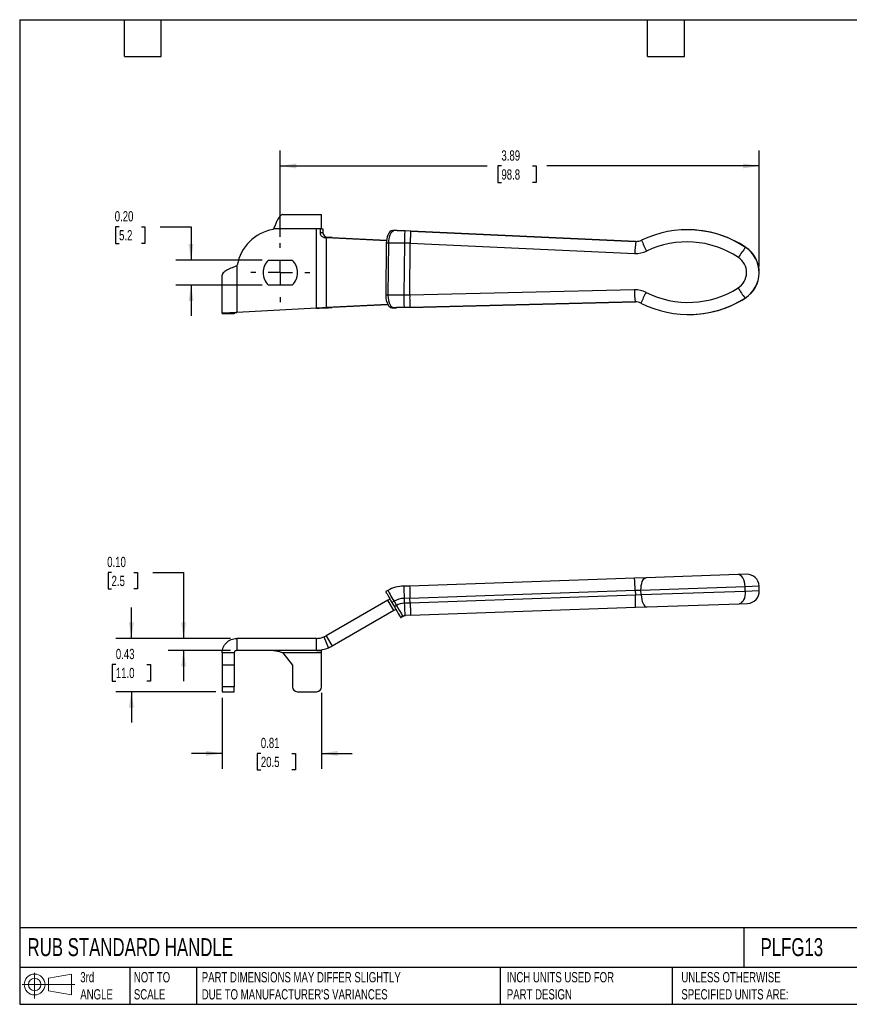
# Model space of a CAD drawing. Header units: inches. Extents: x 0.2 to 10.8, y 0.2 to 8.2.
# Tile 1 of 2: x 0.2 to 7, y 0.2 to 8.2. Entities that reach past the tile are written whole.
import ezdxf

# ---------------------------------------------------------------- set-up
doc = ezdxf.new("R2010")
doc.units = ezdxf.units.IN
doc.header["$MEASUREMENT"] = 0
doc.linetypes.add('SLD-Center', pattern=[0.75, 0.6, -0.05, 0.05, -0.05])
doc.linetypes.add('SLD-Solid', pattern=[0])
doc.layers.add('CENTER', color=40, linetype='SLD-Center')
doc.layers.add('SLD-DEFPOINTS', color=7, linetype='Continuous')
doc.layers.add('DIMENSIONS', color=140, linetype='SLD-Solid', lineweight=25)
doc.layers.add('TEXT', color=140, linetype='SLD-Solid', lineweight=25)
doc.styles.add('SLDTEXTSTYLE0', font='TXT', dxfattribs={"width": 0.7})
doc.dimstyles.new('SLDDIMSTYLE0', dxfattribs={"dimtxt": 0.084961, "dimasz": 0.13, "dimexe": 0, "dimexo": 0.0625, "dimgap": 0.02124, "dimtad": 0, "dimtih": 1, "dimtoh": 1, "dimrnd": 1e-09, "dimdsep": 46, "dimtxsty": 'SLDTEXTSTYLE0', "dimsah": 1, "dimcen": 0.09, "dimadec": 0, "dimazin": 2, "dimtfac": 1, "dimtmove": 0, "dimatfit": 0, "dimfxl": 0, "dimfrac": 2, "dimtolj": 1, "dimtzin": 12, "dimarcsym": 0})
doc.dimstyles.new('SLDDIMSTYLE1', dxfattribs={"dimtxt": 0.084961, "dimasz": 0.13, "dimexe": 0, "dimexo": 0.0625, "dimgap": 0.02124, "dimtad": 0, "dimtih": 1, "dimtoh": 1, "dimrnd": 1e-09, "dimzin": 0, "dimdsep": 46, "dimtxsty": 'SLDTEXTSTYLE0', "dimsah": 1, "dimcen": 0.09, "dimadec": 0, "dimazin": 0, "dimtfac": 1, "dimtmove": 0, "dimatfit": 0, "dimfxl": 0, "dimfrac": 2, "dimtolj": 1, "dimtzin": 12, "dimarcsym": 0})
doc.dimstyles.new('SLDDIMSTYLE2', dxfattribs={"dimtxt": 0.084961, "dimasz": 0.13, "dimexe": 0, "dimexo": 0.0625, "dimgap": 0.02124, "dimtad": 0, "dimtih": 1, "dimtoh": 1, "dimrnd": 1e-09, "dimzin": 12, "dimdsep": 46, "dimtxsty": 'SLDTEXTSTYLE0', "dimsah": 1, "dimcen": 0.09, "dimadec": 0, "dimazin": 3, "dimtfac": 1, "dimtofl": 0, "dimtmove": 0, "dimatfit": 3, "dimfxl": 0, "dimfrac": 2, "dimtolj": 1, "dimtzin": 12, "dimarcsym": 0})

# ---------------------------------------------------------------- blocks, each defined once
blk = doc.blocks.new('Block11')
at = {"color": 7, "linetype": 'SLD-Solid', "lineweight": 18}
for p, q in [((0.1019, 0.2091), (0.1019, 0)), ((0.2157, 0.1641), (0.4006, 0.1981)), ((0.2157, 0.0628), (0.2157, 0.1641)), ((0.4006, 0.1981), (0.4006, 0.0288)), ((0, 0.1135), (0.4281, 0.1135)), ((0.2157, 0.0628), (0.4006, 0.0288))]:
    blk.add_line(p, q, dxfattribs=at)
for radius in [0.0846, 0.0506]:
    blk.add_circle((0.1019, 0.1135), radius, dxfattribs=at)
blk = doc.blocks.new('Block12')
at = {"layer": 'SLD-DEFPOINTS'}
blk.add_blockref('Block11', (0, 0), dxfattribs=at)
blk = doc.blocks.new('_D')
at = {"layer": 'DIMENSIONS'}
for p, q in [((1.8945, 2.7402), (1.8945, 2.1638)), ((2.7016, 2.7796), (2.7016, 2.1638)), ((1.8945, 2.2888), (1.6445, 2.2888)), ((2.2087, 2.2888), (2.1802, 2.2888)), ((2.1802, 2.2888), (2.1802, 2.1538)), ((2.4612, 2.2888), (2.4897, 2.2888)), ((2.4897, 2.2888), (2.4897, 2.1538)), ((2.7016, 2.2888), (2.9516, 2.2888)), ((2.1802, 2.1538), (2.2087, 2.1538)), ((2.4897, 2.1538), (2.4612, 2.1538))]:
    blk.add_line(p, q, dxfattribs=at)
for points in [[(1.8945, 2.2888), (1.7645, 2.3088), (1.7645, 2.2688)], [(2.7016, 2.2888), (2.8316, 2.2688), (2.8316, 2.3088)]]:
    blk.add_solid(points, dxfattribs=at)
at = {"layer": 'DIMENSIONS', "char_height": 0.08333, "attachment_point": 1, "style": 'SLDTEXTSTYLE0'}
for s, insert in [('0.81', (2.2087, 2.4152)), ('20.5', (2.2087, 2.2612))]:
    blk.add_mtext(s, dxfattribs=dict(at, insert=insert))
blk = doc.blocks.new('_D_1')
at = {"layer": 'DIMENSIONS'}
for p, q in [((0.9961, 3.7594), (0.9676, 3.7594)), ((0.9676, 3.7594), (0.9676, 3.6244)), ((1.1779, 3.7594), (1.2064, 3.7594)), ((1.2064, 3.7594), (1.2064, 3.6244)), ((1.3311, 3.7594), (1.5811, 3.7594)), ((1.5811, 3.7594), (1.5811, 3.2232)), ((0.9676, 3.6244), (0.9961, 3.6244)), ((1.2064, 3.6244), (1.1779, 3.6244)), ((1.9626, 3.2232), (1.4561, 3.2232)), ((1.9626, 3.1248), (1.4561, 3.1248)), ((1.5811, 3.1248), (1.5811, 2.8748))]:
    blk.add_line(p, q, dxfattribs=at)
for points in [[(1.5811, 3.2232), (1.6011, 3.3532), (1.5611, 3.3532)], [(1.5811, 3.1248), (1.5611, 2.9948), (1.6011, 2.9948)]]:
    blk.add_solid(points, dxfattribs=at)
at = {"layer": 'DIMENSIONS', "char_height": 0.08333, "attachment_point": 1, "style": 'SLDTEXTSTYLE0'}
for s, insert in [('0.10', (0.9608, 3.8858)), ('2.5', (0.9961, 3.7318))]:
    blk.add_mtext(s, dxfattribs=dict(at, insert=insert))
blk = doc.blocks.new('_D_2')
at = {"layer": 'DIMENSIONS'}
for p, q in [((1.1571, 3.2232), (1.1571, 3.4732)), ((1.9626, 3.2232), (1.0321, 3.2232)), ((1.0308, 3.0115), (1.0023, 3.0115)), ((1.0023, 3.0115), (1.0023, 2.8765)), ((1.2833, 3.0115), (1.3118, 3.0115)), ((1.3118, 3.0115), (1.3118, 2.8765)), ((1.0023, 2.8765), (1.0308, 2.8765)), ((1.3118, 2.8765), (1.2833, 2.8765)), ((1.8445, 2.7902), (1.0321, 2.7902)), ((1.1571, 2.7902), (1.1571, 2.5402))]:
    blk.add_line(p, q, dxfattribs=at)
for points in [[(1.1571, 3.2232), (1.1771, 3.3532), (1.1371, 3.3532)], [(1.1571, 2.7902), (1.1371, 2.6602), (1.1771, 2.6602)]]:
    blk.add_solid(points, dxfattribs=at)
at = {"layer": 'DIMENSIONS', "char_height": 0.08333, "attachment_point": 1, "style": 'SLDTEXTSTYLE0'}
for s, insert in [('0.43', (1.0308, 3.138)), ('11.0', (1.0308, 2.9839))]:
    blk.add_mtext(s, dxfattribs=dict(at, insert=insert))
blk = doc.blocks.new('_D_5')
at = {"layer": 'DIMENSIONS'}
for p, q in [((2.367, 6.4852), (2.367, 7.1866)), ((6.2563, 6.2454), (6.2563, 7.1866)), ((2.367, 7.0616), (4.048, 7.0616)), ((4.1631, 7.0616), (4.1346, 7.0616)), ((4.1346, 7.0616), (4.1346, 6.9265)), ((4.4156, 7.0616), (4.4441, 7.0616)), ((4.4441, 7.0616), (4.4441, 6.9265)), ((6.2563, 7.0616), (4.5307, 7.0616)), ((4.1346, 6.9265), (4.1631, 6.9265)), ((4.4441, 6.9265), (4.4156, 6.9265))]:
    blk.add_line(p, q, dxfattribs=at)
for points in [[(2.367, 7.0616), (2.497, 7.0416), (2.497, 7.0816)], [(6.2563, 7.0616), (6.1263, 7.0816), (6.1263, 7.0416)]]:
    blk.add_solid(points, dxfattribs=at)
at = {"layer": 'DIMENSIONS', "char_height": 0.08333, "attachment_point": 1, "style": 'SLDTEXTSTYLE0'}
for s, insert in [('3.89', (4.1631, 7.188)), ('98.8', (4.1631, 7.034))]:
    blk.add_mtext(s, dxfattribs=dict(at, insert=insert))
blk = doc.blocks.new('_D_6')
at = {"layer": 'DIMENSIONS'}
for p, q in [((1.0571, 6.5679), (1.0286, 6.5679)), ((1.0286, 6.5679), (1.0286, 6.4329)), ((1.2389, 6.5679), (1.2675, 6.5679)), ((1.2675, 6.5679), (1.2675, 6.4329)), ((1.3921, 6.5679), (1.6421, 6.5679)), ((1.6421, 6.5679), (1.6421, 6.2968)), ((1.0286, 6.4329), (1.0571, 6.4329)), ((1.2675, 6.4329), (1.2389, 6.4329)), ((2.2207, 6.2968), (1.5171, 6.2968)), ((2.2207, 6.094), (1.5171, 6.094)), ((1.6421, 6.094), (1.6421, 5.844))]:
    blk.add_line(p, q, dxfattribs=at)
for points in [[(1.6421, 6.2968), (1.6621, 6.4268), (1.6221, 6.4268)], [(1.6421, 6.094), (1.6221, 5.964), (1.6621, 5.964)]]:
    blk.add_solid(points, dxfattribs=at)
at = {"layer": 'DIMENSIONS', "char_height": 0.08333, "attachment_point": 1, "style": 'SLDTEXTSTYLE0'}
for s, insert in [('0.20', (1.0218, 6.6943)), ('5.2', (1.0571, 6.5403))]:
    blk.add_mtext(s, dxfattribs=dict(at, insert=insert))
blk = doc.blocks.new('SW_CENTERMARKSYMBOL_0')
at = {"layer": 'CENTER', "color": 0}
for p, q in [((0, 0.2), (0, 0.2398)), ((0, 0), (0, 0.1)), ((-0.2, 0), (-0.2398, 0)), ((0, 0), (-0.1, 0)), ((0, 0), (0, -0.1)), ((0, 0), (0.1, 0)), ((0.2, 0), (0.2398, 0)), ((0, -0.2), (0, -0.2398))]:
    blk.add_line(p, q, dxfattribs=at)

msp = doc.modelspace()

# ---------------------------------------------------------------- linework, layer by layer
for p, q in [((2.3888, 6.6679), (2.7016, 6.6679)), ((2.7016, 6.5498), (2.7016, 6.6679)), ((2.3079, 6.5448), (2.3118, 6.5498)), ((2.6597, 6.5498), (2.3118, 6.5498)), ((2.6597, 5.9057), (2.6597, 6.5498)), ((2.6923, 6.5498), (2.6597, 6.5498)), ((2.6923, 6.5202), (2.6923, 6.5498)), ((2.6923, 6.5498), (2.693, 6.5498)), ((2.6923, 6.5202), (2.7127, 6.5202)), ((2.7016, 6.5498), (2.693, 6.5498)), ((2.7016, 6.5498), (2.7127, 6.5498)), ((2.7127, 6.5498), (2.7127, 6.5202)), ((2.7205, 6.4809), (2.7586, 6.4809)), ((3.297, 6.5362), (3.2799, 6.5369)), ((3.2996, 6.5367), (3.2799, 6.5369)), ((3.3166, 6.536), (3.297, 6.5362)), ((3.3166, 6.536), (3.2996, 6.5367)), ((3.3174, 6.536), (3.3004, 6.5367)), ((3.4265, 6.5316), (3.3793, 6.5334)), ((3.3807, 6.5334), (3.3793, 6.5334)), ((3.4279, 6.5316), (3.3807, 6.5334)), ((5.2548, 6.449), (3.4265, 6.5316)), ((3.4279, 6.5316), (3.4265, 6.5316)), ((3.4279, 6.5316), (5.2562, 6.449)), ((5.6743, 6.5433), (5.6729, 6.5433)), ((2.7384, 6.4798), (2.7384, 5.9111)), ((2.7384, 6.4798), (3.2292, 6.4562)), ((2.7876, 6.4798), (2.7384, 6.4798)), ((2.7876, 6.4798), (3.2294, 6.4586)), ((3.2278, 6.4352), (3.2235, 6.0125)), ((3.2451, 6.435), (3.2278, 6.4352)), ((3.2451, 6.435), (3.2408, 6.0124)), ((3.3748, 6.4336), (3.3705, 6.011)), ((3.4221, 6.4332), (3.3748, 6.4336)), ((3.4178, 6.0105), (3.4221, 6.4332)), ((3.4221, 6.4332), (5.247, 6.3507)), ((5.2562, 6.449), (5.2548, 6.449)), ((5.2562, 6.449), (5.2606, 6.4489)), ((6.1476, 6.4004), (6.1463, 6.4004)), ((2.0126, 6.2506), (2.0176, 6.2545)), ((2.0126, 6.2506), (2.0126, 5.8713)), ((2.2707, 6.2968), (2.4632, 6.2968)), ((1.8945, 5.866), (1.8945, 6.1736)), ((2.4632, 6.094), (2.2707, 6.094)), ((3.2408, 6.0124), (3.2235, 6.0125)), ((3.4178, 6.0105), (3.3705, 6.011)), ((5.244, 6.0557), (3.4178, 6.0105)), ((3.2398, 5.9352), (2.7384, 5.9111)), ((3.2417, 5.9329), (2.7876, 5.9111)), ((3.4202, 5.9121), (5.2498, 5.9573)), ((5.2512, 5.9573), (3.4216, 5.9121)), ((5.2498, 5.9573), (5.2512, 5.9573)), ((5.2536, 5.9573), (5.2512, 5.9573)), ((6.1434, 5.9877), (6.1421, 5.9877)), ((1.9929, 5.866), (1.8945, 5.866)), ((1.8945, 5.866), (1.8945, 5.8608)), ((1.9929, 5.8608), (1.8945, 5.8608)), ((1.9929, 5.866), (1.9929, 5.8608)), ((2.6597, 5.9057), (2.0126, 5.8713)), ((2.7205, 5.91), (2.7586, 5.91)), ((2.7384, 5.9111), (2.7876, 5.9111)), ((3.2906, 5.9101), (3.2735, 5.9098)), ((3.2735, 5.9098), (3.2932, 5.9096)), ((3.2906, 5.9101), (3.3103, 5.91)), ((3.3103, 5.91), (3.2932, 5.9096)), ((3.2939, 5.9096), (3.311, 5.91)), ((3.4202, 5.9121), (3.373, 5.9113)), ((3.373, 5.9113), (3.3744, 5.9113)), ((3.4216, 5.9121), (3.3744, 5.9113)), ((3.4216, 5.9121), (3.4202, 5.9121)), ((5.6834, 5.8543), (5.6847, 5.8543)), ((5.244, 3.7119), (3.4178, 3.6481)), ((5.3377, 3.7152), (5.244, 3.7119)), ((6.0859, 3.7413), (5.3377, 3.7152)), ((6.1544, 3.7437), (6.0859, 3.7413)), ((3.2408, 3.6125), (3.2235, 3.6032)), ((3.3563, 3.6469), (3.352, 3.6467)), ((3.4178, 3.6481), (3.3705, 3.6477)), ((3.3748, 3.6479), (3.3705, 3.6477)), ((3.4221, 3.6483), (3.3748, 3.6479)), ((3.4202, 3.5497), (5.2498, 3.6136)), ((5.2498, 3.6136), (5.2967, 3.6153)), ((5.2498, 3.6136), (5.2512, 3.5743)), ((5.2967, 3.6153), (6.1421, 3.6448)), ((5.2981, 3.5759), (5.2967, 3.6153)), ((6.1434, 3.6054), (5.2981, 3.5759)), ((6.1421, 3.6448), (6.2562, 3.6488)), ((6.1434, 3.6054), (6.1421, 3.6448)), ((6.2575, 3.6094), (6.1434, 3.6054)), ((6.2575, 3.6094), (6.2562, 3.6488)), ((3.2398, 3.5338), (2.7384, 3.2443)), ((3.2398, 3.5338), (3.2575, 3.5424)), ((3.289, 3.4485), (3.2398, 3.5338)), ((3.2906, 3.5245), (3.2735, 3.5146)), ((3.2906, 3.5245), (3.3103, 3.4904)), ((3.4202, 3.5497), (3.373, 3.5481)), ((3.373, 3.5481), (3.3744, 3.5087)), ((3.4216, 3.5104), (3.4202, 3.5497)), ((5.2512, 3.5743), (3.4216, 3.5104)), ((5.2981, 3.5759), (5.2512, 3.5743)), ((3.289, 3.4485), (2.7876, 3.1591)), ((3.2735, 3.5146), (3.2932, 3.4805)), ((3.3071, 3.4565), (3.289, 3.4485)), ((3.3103, 3.4904), (3.2932, 3.4805)), ((3.4216, 3.5104), (3.3744, 3.5087)), ((3.426, 3.4121), (5.2522, 3.4758)), ((5.2522, 3.4758), (5.3459, 3.4791)), ((5.3459, 3.4791), (6.0941, 3.5052)), ((6.0941, 3.5052), (6.1626, 3.5076)), ((3.3621, 3.4023), (3.3453, 3.3921)), ((3.3453, 3.3921), (3.3497, 3.3922)), ((3.3664, 3.4025), (3.3497, 3.3922)), ((3.3621, 3.4023), (3.3664, 3.4025)), ((3.426, 3.4121), (3.3789, 3.4092)), ((3.3789, 3.4092), (3.3832, 3.4093)), ((3.4303, 3.4122), (3.3832, 3.4093)), ((2.0126, 3.2232), (2.0126, 3.1248)), ((2.6597, 3.2232), (2.0126, 3.2232)), ((2.6597, 3.1248), (2.6597, 3.2232)), ((2.7205, 3.2354), (2.7586, 3.1446)), ((2.7384, 3.2443), (2.7876, 3.1591)), ((2.6597, 3.1248), (2.0126, 3.1248)), ((2.6597, 3.1248), (2.7016, 3.1248)), ((2.7016, 3.1282), (2.7016, 3.1248)), ((2.7016, 3.1051), (2.7016, 3.1248)), ((1.9929, 3.1051), (1.8945, 3.1051)), ((1.8945, 3.1051), (1.8945, 3.0068)), ((1.9929, 3.1051), (1.9929, 3.0068)), ((2.7016, 3.1051), (2.3888, 3.1051)), ((2.3888, 3.1051), (2.4654, 3.0068)), ((2.7016, 2.8296), (2.7016, 3.1051)), ((1.8945, 3.0068), (1.8945, 2.8296)), ((1.9929, 3.0068), (1.8945, 3.0068)), ((1.9929, 3.0068), (1.9929, 2.8296)), ((2.4654, 3.0068), (2.4654, 2.8296)), ((1.9929, 2.8296), (1.8945, 2.8296)), ((1.8945, 2.8296), (1.8945, 2.7902)), ((1.9929, 2.7902), (1.9929, 2.8296)), ((1.8945, 2.7902), (1.9929, 2.7902)), ((2.5048, 2.7902), (2.6622, 2.7902))]:
    msp.add_line(p, q)
at = {"flags": 128}
for points in [[(5.2967, 3.6153), (5.2969, 3.6345), (5.2988, 3.653), (5.3023, 3.6702), (5.3073, 3.6853), (5.3136, 3.6977), (5.321, 3.7071), (5.3291, 3.713), (5.3377, 3.7152)], [(6.1421, 3.6448), (6.1404, 3.6639), (6.1367, 3.6823), (6.1313, 3.6991), (6.1242, 3.7138), (6.1158, 3.7258), (6.1063, 3.7345), (6.0963, 3.7398), (6.0859, 3.7413)], [(6.1434, 3.6054), (6.1431, 3.5862), (6.1407, 3.5677), (6.1365, 3.5505), (6.1304, 3.5353), (6.1229, 3.5228), (6.1141, 3.5134), (6.1044, 3.5075), (6.0941, 3.5052)], [(5.2981, 3.5759), (5.2996, 3.5568), (5.3028, 3.5384), (5.3075, 3.5215), (5.3135, 3.5068), (5.3207, 3.4948), (5.3287, 3.486), (5.3372, 3.4807), (5.3459, 3.4791)]]:
    msp.add_lwpolyline(points, dxfattribs=at)
for centre, radius, start, end in [((2.367, 6.1954), 0.3543, 99.59407, 170.40593), ((5.6729, 5.688), 0.8553, 56.40016, 115.70641), ((5.6743, 5.6879), 0.8554, 56.40123, 89.99871), ((5.9598, 6.3431), 0.7129, 171.45594, 179.39025), ((5.2593, 6.5473), 0.0983, 267.41419, 295.70677), ((5.9987, 6.7137), 0.7419, 200.102, 207.59619), ((5.6695, 5.6879), 0.757, 56.40013, 115.70644), ((6.8595, 5.8359), 0.9096, 141.63892, 147.96276), ((6.01, 6.1954), 0.2461, 302.43801, 56.39299), ((6.0114, 6.1954), 0.2461, 302.43798, 56.39301), ((5.2558, 6.5471), 0.1966, 267.41419, 295.70677), ((2.367, 6.1954), 0.1398, 133.50185, 226.49815), ((2.367, 6.1954), 0.1398, 313.50185, 46.49815), ((6.0067, 6.1954), 0.1477, 302.43788, 56.39312), ((5.9544, 6.0487), 0.7105, 179.43323, 187.38824), ((5.2488, 5.8591), 0.1966, 63.12301, 91.4153), ((5.9931, 5.6749), 0.7476, 151.24819, 158.68081), ((5.6799, 6.7098), 0.757, 243.12306, 302.42952), ((6.855, 6.5301), 0.8958, 210.84363, 217.2613), ((5.2522, 5.859), 0.0983, 63.12301, 91.4153), ((5.6834, 6.7096), 0.8553, 243.12312, 302.42946), ((5.6847, 6.7097), 0.8554, 270.00111, 302.42863), ((4.2514, 3.6034), 0.9985, 0.58873, 6.24069), ((6.1578, 3.6453), 0.0984, 2, 92), ((6.1592, 3.606), 0.0984, 272, 2), ((4.2545, 3.5149), 0.9985, 357.75931, 3.41127), ((2.5048, 2.8296), 0.0394, 180, 270), ((2.6622, 2.8296), 0.0394, 270, 0)]:
    msp.add_arc(centre, radius, start, end)
for points, knots in [([(2.3888, 6.6679), (2.3854, 6.6679), (2.3819, 6.667), (2.3716, 6.6618), (2.3647, 6.6549), (2.3509, 6.6352), (2.344, 6.6226), (2.3329, 6.5992), (2.3287, 6.5898), (2.3202, 6.5701), (2.316, 6.5599), (2.3118, 6.5498)], [0, 0, 0, 0, 0.0685874, 0.0685874, 0.2060822, 0.2060822, 0.3435701, 0.3435701, 0.4275771, 0.4275771, 0.5115845, 0.5115845, 0.5115845, 0.5115845]), ([(2.7205, 6.4809), (2.7163, 6.4811), (2.7122, 6.4826), (2.705, 6.4875), (2.702, 6.4909), (2.6946, 6.5022), (2.6923, 6.5111), (2.6923, 6.5202)], [0, 0, 0, 0, 0.25, 0.25, 0.5, 0.5, 1, 1, 1, 1]), ([(2.7127, 6.5202), (2.7127, 6.5173), (2.7131, 6.5145), (2.7146, 6.509), (2.7157, 6.5064), (2.7199, 6.499), (2.7238, 6.4947), (2.7328, 6.488), (2.7377, 6.4855), (2.748, 6.482), (2.7533, 6.481), (2.7586, 6.4809)], [0, 0, 0, 0, 0.125, 0.125, 0.25, 0.25, 0.5, 0.5, 0.75, 0.75, 1, 1, 1, 1]), ([(3.2799, 6.5369), (3.2646, 6.5371), (3.2493, 6.5226), (3.2396, 6.4989), (3.2322, 6.4811), (3.228, 6.4581), (3.2278, 6.4352)], [0, 0, 0, 0, 0.897598, 0.897598, 0.897598, 1.570796, 1.570796, 1.570796, 1.570796]), ([(3.297, 6.5362), (3.2818, 6.5364), (3.2665, 6.522), (3.2568, 6.4984), (3.2495, 6.4807), (3.2453, 6.4578), (3.2451, 6.435)], [0, 0, 0, 0, 0.897598, 0.897598, 0.897598, 1.570796, 1.570796, 1.570796, 1.570796]), ([(3.3793, 6.5334), (3.3783, 6.5334), (3.3762, 6.5084), (3.3751, 6.456), (3.3748, 6.4336)], [-1.570796, -1.570796, -1.570796, -1.570796, -0.673198, 0, 0, 0, 0]), ([(3.424, 6.507), (3.4237, 6.4978), (3.4233, 6.4864), (3.4226, 6.461), (3.4223, 6.4471), (3.4221, 6.4332)], [0, 0, 0, 0, 0.5, 0.5, 1, 1, 1, 1]), ([(3.4265, 6.5316), (3.4263, 6.5316), (3.4259, 6.5295), (3.425, 6.5211), (3.4245, 6.5149), (3.424, 6.507)], [0, 0, 0, 0, 0.5, 0.5, 1, 1, 1, 1]), ([(2.0126, 6.2506), (2.0043, 6.2472), (1.996, 6.2437), (1.9716, 6.2333), (1.9562, 6.2265), (1.9294, 6.2127), (1.9182, 6.2058), (1.9049, 6.1947), (1.901, 6.1905), (1.8958, 6.182), (1.8945, 6.1778), (1.8945, 6.1736)], [0, 0, 0, 0, 0.0685874, 0.0685874, 0.2060822, 0.2060822, 0.3435701, 0.3435701, 0.4275771, 0.4275771, 0.5115845, 0.5115845, 0.5115845, 0.5115845]), ([(3.2235, 6.0125), (3.2232, 5.9819), (3.2302, 5.9516), (3.2419, 5.9324), (3.2506, 5.918), (3.2621, 5.9099), (3.2735, 5.9098)], [-1.570796, -1.570796, -1.570796, -1.570796, -0.673198, -0.673198, -0.673198, 0, 0, 0, 0]), ([(3.2408, 6.0124), (3.2405, 5.9819), (3.2474, 5.9517), (3.2591, 5.9326), (3.2678, 5.9183), (3.2792, 5.9103), (3.2906, 5.9101)], [-1.570796, -1.570796, -1.570796, -1.570796, -0.673198, -0.673198, -0.673198, 0, 0, 0, 0]), ([(3.3705, 6.011), (3.3702, 5.9812), (3.3706, 5.9295), (3.3722, 5.9113), (3.373, 5.9113)], [0, 0, 0, 0, 0.897598, 1.570796, 1.570796, 1.570796, 1.570796]), ([(3.4178, 6.0105), (3.4177, 5.9966), (3.4177, 5.9827), (3.4179, 5.9573), (3.418, 5.9459), (3.4182, 5.9367)], [0, 0, 0, 0, 0.5, 0.5, 1, 1, 1, 1]), ([(3.4182, 5.9367), (3.4182, 5.9353), (3.4183, 5.9327), (3.4185, 5.9291), (3.4186, 5.9258), (3.4188, 5.9229), (3.4189, 5.9203), (3.4191, 5.9181), (3.4193, 5.9162), (3.4195, 5.9147), (3.4196, 5.9135), (3.4198, 5.9127), (3.42, 5.9122), (3.4202, 5.9121), (3.4202, 5.9121)], [0, 0, 0, 0, 0.086853, 0.173065, 0.258636, 0.343567, 0.427858, 0.51151, 0.594521, 0.676894, 0.758628, 0.839723, 0.920181, 1, 1, 1, 1]), ([(1.8945, 5.866), (1.8945, 5.8665), (1.8975, 5.8669), (1.9092, 5.8678), (1.9178, 5.8682), (1.9394, 5.8691), (1.9523, 5.8695), (1.9737, 5.8702), (1.9813, 5.8704), (1.9968, 5.8708), (2.0047, 5.8711), (2.0126, 5.8713)], [0, 0, 0, 0, 0.11735, 0.11735, 0.2346383, 0.2346383, 0.3519265, 0.3519265, 0.412281, 0.412281, 0.4726362, 0.4726362, 0.4726362, 0.4726362]), ([(2.0126, 5.8713), (2.01, 5.8708), (2.0074, 5.8704), (2.0026, 5.8695), (2.0005, 5.8691), (1.9968, 5.8682), (1.9954, 5.8678), (1.9934, 5.8669), (1.9929, 5.8664), (1.9929, 5.866)], [0, 0, 0, 0, 0.02011163, 0.02011163, 0.04021313, 0.04021313, 0.0603146, 0.0603146, 0.07992761, 0.07992761, 0.07992761, 0.07992761]), ([(2.6597, 5.9057), (2.6701, 5.9065), (2.6805, 5.9072), (2.7009, 5.9086), (2.7109, 5.9093), (2.7205, 5.91)], [0, 0, 0, 0, 0.0796034, 0.0796034, 0.1592069, 0.1592069, 0.1592069, 0.1592069]), ([(2.7586, 5.91), (2.7429, 5.9093), (2.7267, 5.9086), (2.6935, 5.9072), (2.6766, 5.9065), (2.6597, 5.9057)], [0, 0, 0, 0, 0.129171, 0.129171, 0.258342, 0.258342, 0.258342, 0.258342]), ([(2.7205, 5.91), (2.7236, 5.9102), (2.7266, 5.9103), (2.7326, 5.9107), (2.7355, 5.9109), (2.7384, 5.9111)], [0, 0, 0, 0, 0.02540212, 0.02540212, 0.05080423, 0.05080423, 0.05080423, 0.05080423]), ([(2.7876, 5.9111), (2.7829, 5.9109), (2.7782, 5.9107), (2.7685, 5.9103), (2.7635, 5.9102), (2.7586, 5.91)], [0, 0, 0, 0, 0.04124237, 0.04124237, 0.08248473, 0.08248473, 0.08248473, 0.08248473]), ([(3.2235, 3.6032), (3.2232, 3.6031), (3.2302, 3.5905), (3.2419, 3.5699), (3.2506, 3.5544), (3.2621, 3.5345), (3.2735, 3.5146)], [-1.570796, -1.570796, -1.570796, -1.570796, -0.673198, -0.673198, -0.673198, 0, 0, 0, 0]), ([(3.2408, 3.6125), (3.2405, 3.6125), (3.2474, 3.5999), (3.2591, 3.5794), (3.2678, 3.564), (3.2792, 3.5442), (3.2906, 3.5245)], [-1.570796, -1.570796, -1.570796, -1.570796, -0.673198, -0.673198, -0.673198, 0, 0, 0, 0]), ([(3.3705, 3.6477), (3.3702, 3.6477), (3.3706, 3.6228), (3.3722, 3.5704), (3.373, 3.5481)], [0, 0, 0, 0, 0.897598, 1.570796, 1.570796, 1.570796, 1.570796]), ([(3.4178, 3.6481), (3.4177, 3.6481), (3.4177, 3.6451), (3.4179, 3.6337), (3.418, 3.6252), (3.4182, 3.6148)], [0, 0, 0, 0, 0.5, 0.5, 1, 1, 1, 1]), ([(3.4182, 3.6148), (3.4182, 3.6132), (3.4183, 3.6101), (3.4185, 3.6051), (3.4186, 3.6), (3.4188, 3.5947), (3.4189, 3.5893), (3.4191, 3.5838), (3.4193, 3.5782), (3.4195, 3.5725), (3.4196, 3.5668), (3.4198, 3.5611), (3.42, 3.5554), (3.4202, 3.5516), (3.4202, 3.5497)], [0, 0, 0, 0, 0.086853, 0.173065, 0.258636, 0.343567, 0.427858, 0.51151, 0.594521, 0.676894, 0.758628, 0.839723, 0.920181, 1, 1, 1, 1]), ([(3.2932, 3.4805), (3.3085, 3.454), (3.3238, 3.4278), (3.3336, 3.4113), (3.3409, 3.3989), (3.3451, 3.392), (3.3453, 3.3921)], [0, 0, 0, 0, 0.897598, 0.897598, 0.897598, 1.570796, 1.570796, 1.570796, 1.570796]), ([(3.3103, 3.4904), (3.3255, 3.464), (3.3407, 3.4379), (3.3504, 3.4215), (3.3577, 3.4092), (3.3619, 3.4023), (3.3621, 3.4023)], [0, 0, 0, 0, 0.897598, 0.897598, 0.897598, 1.570796, 1.570796, 1.570796, 1.570796]), ([(3.3744, 3.5087), (3.3754, 3.4789), (3.3775, 3.4273), (3.3786, 3.4092), (3.3789, 3.4092)], [-1.570796, -1.570796, -1.570796, -1.570796, -0.673198, 0, 0, 0, 0]), ([(3.4216, 3.5104), (3.4222, 3.4985), (3.4227, 3.4867), (3.4235, 3.4645), (3.4239, 3.4542), (3.4241, 3.4453)], [0, 0, 0, 0, 0.5, 0.5, 1, 1, 1, 1]), ([(3.4241, 3.4453), (3.4247, 3.4349), (3.4251, 3.4265), (3.4258, 3.415), (3.4259, 3.4121), (3.426, 3.4121)], [0, 0, 0, 0, 0.5, 0.5, 1, 1, 1, 1]), ([(1.8945, 3.1051), (1.8945, 3.1205), (1.8975, 3.1357), (1.9092, 3.1642), (1.9178, 3.1771), (1.9394, 3.199), (1.9523, 3.2078), (1.9737, 3.2169), (1.9813, 3.2192), (1.9968, 3.2224), (2.0047, 3.2232), (2.0126, 3.2232)], [0, 0, 0, 0, 0.11735, 0.11735, 0.2346383, 0.2346383, 0.3519265, 0.3519265, 0.412281, 0.412281, 0.4726362, 0.4726362, 0.4726362, 0.4726362]), ([(2.6597, 3.2232), (2.6701, 3.2232), (2.6805, 3.2242), (2.7009, 3.2283), (2.7109, 3.2314), (2.7205, 3.2354)], [0, 0, 0, 0, 0.0796034, 0.0796034, 0.1592069, 0.1592069, 0.1592069, 0.1592069]), ([(2.7205, 3.2354), (2.7236, 3.2367), (2.7266, 3.2381), (2.7326, 3.2411), (2.7355, 3.2426), (2.7384, 3.2443)], [0, 0, 0, 0, 0.02540212, 0.02540212, 0.05080423, 0.05080423, 0.05080423, 0.05080423]), ([(2.0126, 3.1248), (2.01, 3.1248), (2.0074, 3.1243), (2.0026, 3.1222), (2.0005, 3.1208), (1.9968, 3.1171), (1.9954, 3.1149), (1.9934, 3.1101), (1.9929, 3.1076), (1.9929, 3.1051)], [0, 0, 0, 0, 0.02011163, 0.02011163, 0.04021313, 0.04021313, 0.0603146, 0.0603146, 0.07992761, 0.07992761, 0.07992761, 0.07992761]), ([(2.3118, 3.1248), (2.3182, 3.1248), (2.3246, 3.1243), (2.3407, 3.1218), (2.3502, 3.1193), (2.3696, 3.1128), (2.3791, 3.109), (2.3888, 3.1051)], [0, 0, 0, 0, 0.0528971, 0.0528971, 0.1325561, 0.1325561, 0.2122158, 0.2122158, 0.2122158, 0.2122158]), ([(2.7586, 3.1446), (2.7429, 3.1381), (2.7267, 3.1331), (2.6935, 3.1264), (2.6766, 3.1248), (2.6597, 3.1248)], [0, 0, 0, 0, 0.129171, 0.129171, 0.258342, 0.258342, 0.258342, 0.258342]), ([(2.7876, 3.1591), (2.7829, 3.1563), (2.7782, 3.1538), (2.7685, 3.149), (2.7635, 3.1467), (2.7586, 3.1446)], [0, 0, 0, 0, 0.04124237, 0.04124237, 0.08248473, 0.08248473, 0.08248473, 0.08248473])]:
    msp.add_open_spline(points, degree=3, knots=knots)
for points in [[(2.7384, 6.4798), (2.7326, 6.4802), (2.7267, 6.4805), (2.7205, 6.4809)], [(2.7586, 6.4809), (2.7685, 6.4805), (2.7782, 6.4802), (2.7876, 6.4798)], [(3.3793, 6.5334), (3.3505, 6.5343), (3.322, 6.5353), (3.297, 6.5362)], [(3.3807, 6.5334), (3.3583, 6.5343), (3.3361, 6.5352), (3.3166, 6.536)], [(3.3748, 6.4336), (3.3298, 6.4341), (3.2848, 6.4346), (3.2451, 6.435)], [(3.3705, 6.011), (3.3254, 6.0115), (3.2805, 6.0119), (3.2408, 6.0124)], [(3.373, 5.9113), (3.3441, 5.9109), (3.3156, 5.9106), (3.2906, 5.9101)], [(3.3744, 5.9113), (3.3519, 5.9109), (3.3297, 5.9104), (3.3103, 5.91)], [(3.3705, 3.6477), (3.3254, 3.6468), (3.2805, 3.6347), (3.2408, 3.6125)], [(3.373, 3.5481), (3.3441, 3.5471), (3.3156, 3.5389), (3.2906, 3.5245)], [(3.3744, 3.5087), (3.3519, 3.508), (3.3297, 3.5016), (3.3103, 3.4904)], [(3.3789, 3.4092), (3.3727, 3.4083), (3.3669, 3.4059), (3.3621, 3.4023)], [(3.3832, 3.4093), (3.377, 3.4084), (3.3712, 3.406), (3.3664, 3.4025)]]:
    msp.add_open_spline(points, degree=3)
at = {"layer": 'TEXT'}
for p, q in [((0.25, 8.25), (10.75, 8.25)), ((0.25, 8.25), (0.25, 0.25)), ((1.1, 7.95), (1.1, 8.25)), ((1.4, 7.95), (1.4, 8.25)), ((5.35, 7.95), (5.35, 8.25)), ((5.65, 7.95), (5.65, 8.25)), ((1.1, 7.95), (1.4, 7.95)), ((5.35, 7.95), (5.65, 7.95)), ((10.75, 0.8711), (0.25, 0.8711)), ((6.1322, 0.8711), (6.1322, 0.55)), ((10.75, 0.55), (0.25, 0.55)), ((1.1435, 0.55), (1.1435, 0.25)), ((1.6865, 0.55), (1.6865, 0.25)), ((4.1529, 0.55), (4.1529, 0.25)), ((5.5511, 0.55), (5.5511, 0.25)), ((0.25, 0.25), (10.75, 0.25))]:
    msp.add_line(p, q, dxfattribs=at)

# ---------------------------------------------------------------- block references
at = {"layer": 'CENTER'}
msp.add_blockref('SW_CENTERMARKSYMBOL_0', (2.367, 6.1954), dxfattribs=at)
at = {"layer": 'SLD-DEFPOINTS'}
msp.add_blockref('Block12', (0.2692, 0.2974), dxfattribs=at)

# ---------------------------------------------------------------- texts
at = {"layer": 'TEXT', "attachment_point": 1, "style": 'SLDTEXTSTYLE0'}
for s, insert, char_height in [('RUB STANDARD HANDLE', (0.3136, 0.7875), 0.145833), ('PLFG13', (6.268, 0.7875), 0.14583), ('3rd^JANGLE', (0.7421, 0.5117), 0.08333), ('NOT TO^JSCALE', (1.1774, 0.5117), 0.083333), ("PART DIMENSIONS MAY DIFFER SLIGHTLY ^JDUE TO MANUFACTURER'S VARIANCES", (1.7288, 0.5117), 0.083333), ('INCH UNITS USED FOR ^JPART DESIGN', (4.2068, 0.5117), 0.083333), ('UNLESS OTHERWISE ^JSPECIFIED UNITS ARE:', (5.6248, 0.5117), 0.083333)]:
    msp.add_mtext(s, dxfattribs=dict(at, insert=insert, char_height=char_height))

# ---------------------------------------------------------------- dimensions: what is measured, and where the dimension line sits
at = {"layer": 'DIMENSIONS'}
for base, p1, p2, dimstyle, picture, middle in [((6.2563, 7.0616), (2.367, 6.4352), (6.2563, 6.1954), 'SLDDIMSTYLE2', '_D_5', (4.2894, 7.0616)), ((2.7016, 2.2888), (1.8945, 2.7902), (2.7016, 2.8296), 'SLDDIMSTYLE0', '_D', (2.335, 2.2888))]:
    dim = msp.add_linear_dim(base=base, p1=p1, p2=p2, dimstyle=dimstyle, dxfattribs=at)
    dim.commit()
    dim.dimension.update_dxf_attribs({"geometry": picture, "text_midpoint": middle, "dimtype": 160})
for base, p1, p2, dimstyle, picture, middle in [((1.6421, 6.094), (2.2707, 6.2968), (2.2707, 6.094), 'SLDDIMSTYLE1', '_D_6', (1.6421, 6.5679)), ((1.5811, 3.2232), (2.0126, 3.1248), (2.0126, 3.2232), 'SLDDIMSTYLE1', '_D_1', (1.5811, 3.7594)), ((1.1571, 2.7902), (2.0126, 3.2232), (1.8945, 2.7902), 'SLDDIMSTYLE0', '_D_2', (1.1571, 3.0115))]:
    dim = msp.add_linear_dim(base=base, p1=p1, p2=p2, angle=90, dimstyle=dimstyle, dxfattribs=at)
    dim.commit()
    dim.dimension.update_dxf_attribs({"geometry": picture, "text_midpoint": middle, "dimtype": 160})

doc.saveas('drawing.dxf')
